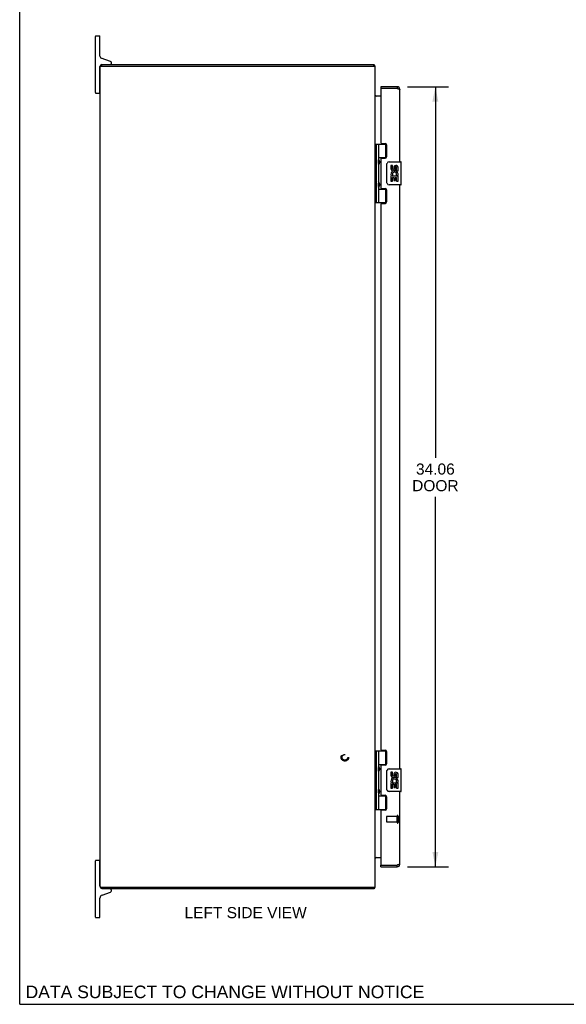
# Model space of a CAD drawing. Header units: inches. Extents: x 0 to 110, y 0 to 71.
# Tile 1 of 7: x 0 to 24, y 0 to 43. Entities that reach past the tile are written whole.
import ezdxf

# ---------------------------------------------------------------- set-up
doc = ezdxf.new("R2010")
doc.units = ezdxf.units.IN
doc.header["$LTSCALE"] = 6.032258
doc.header["$MEASUREMENT"] = 0
doc.linetypes.add('HIDDEN', pattern=[0.2, 0.1, -0.1])
doc.layers.get('0').update_dxf_attribs({"linetype": 'CONTINUOUS'})
for name, color, linetype in [('02___PRT_ALL_AXES', 7, 'CONTINUOUS'), ('DEFAULT_2', 8, 'HIDDEN'), ('DIMENSIONS', 7, 'CONTINUOUS')]:
    doc.layers.add(name, color=color, linetype=linetype)
doc.styles.get("Standard").update_dxf_attribs({"font": 'arial.ttf'})
doc.dimstyles.new('DIMSTYLE_1', dxfattribs={"dimtxt": 0.483871, "dimasz": 0.645161, "dimexe": 0.09, "dimexo": 0.07, "dimgap": 0.0375, "dimtad": 0, "dimtih": 1, "dimtoh": 1, "dimzin": 4, "dimdsep": 46, "dimtxsty": 'Standard', "dimblk": '_FILLED', "dimblk1": '_FILLED', "dimblk2": '_FILLED', "dimcen": 0.09, "dimazin": 1, "dimtfac": 1, "dimtofl": 0, "dimtmove": 0, "dimatfit": 3, "dimldrblk": '_FILLED', "dimfxl": 1, "dimtolj": 1, "dimtzin": 4, "dimarcsym": 0})

# ---------------------------------------------------------------- blocks, each defined once
blk = doc.blocks.new('_FILLED')
at = {"color": 0, "linetype": 'ByBlock'}
blk.add_solid([(0, 0), (-1, 0.2), (-1, -0.2)], dxfattribs=at)
blk = doc.blocks.new('*D5')
at = {"layer": 'DIMENSIONS', "color": 2, "linetype": 'Continuous'}
for p, q in [((16.926, 40.068), (18.723, 40.068)), ((18.143, 40.068), (18.143, 23.858)), ((18.143, 6.005), (18.143, 22.165)), ((16.926, 6.005), (18.723, 6.005))]:
    blk.add_line(p, q, dxfattribs=at)
at = {"layer": 'DIMENSIONS', "color": 2, "linetype": 'Continuous', "xscale": 0.6451612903, "yscale": 0.6451612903, "zscale": 0.6451612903}
for p, rotation in [((18.143, 40.068), 90), ((18.143, 6.005), 270)]:
    blk.add_blockref('_FILLED', p, dxfattribs=dict(at, rotation=rotation))
at = {"layer": 'DIMENSIONS', "color": 2, "linetype": 'Continuous', "insert": (18.143, 23.616), "char_height": 0.4839, "width": 2.02542, "attachment_point": 2, "line_spacing_factor": 0.9}
blk.add_mtext('34.06\\PDOOR', dxfattribs=at)

msp = doc.modelspace()

# ---------------------------------------------------------------- linework, layer by layer
at = {"color": 7, "linetype": 'Continuous'}
for p, q in [((0, 0), (0, 70.968)), ((3.304, 39.812), (3.304, 42.262)), ((3.329, 42.287), (3.479, 42.287)), ((3.504, 41.402), (3.504, 42.262)), ((3.964, 41.171), (3.563, 41.317)), ((3.504, 39.812), (3.504, 40.947)), ((3.582, 40.962), (3.582, 41.037)), ((4.004, 41.097), (4.004, 41.115)), ((15.456, 40.962), (15.456, 41.037)), ((15.481, 41.006), (15.456, 40.978)), ((3.504, 40.582), (3.519, 40.582)), ((3.504, 39.992), (3.519, 39.992)), ((15.767, 40.068), (15.767, 39.993)), ((16.475, 40.068), (16.475, 39.993)), ((3.329, 39.787), (3.479, 39.787)), ((15.524, 37.566), (15.524, 35.007)), ((15.524, 37.566), (16.008, 37.566)), ((15.563, 37.566), (15.563, 35.007)), ((15.662, 37.566), (15.662, 36.879)), ((15.982, 36.976), (15.982, 37.566)), ((15.519, 36.908), (15.524, 36.909)), ((15.519, 36.649), (15.524, 36.649)), ((15.662, 36.976), (16.008, 36.976)), ((15.662, 36.679), (15.662, 35.895)), ((15.678, 36.709), (15.678, 36.849)), ((15.95, 36.967), (16.002, 36.967)), ((16.027, 35.887), (16.027, 36.687)), ((16.127, 36.787), (16.637, 36.787)), ((16.652, 35.802), (16.652, 36.772)), ((15.519, 35.924), (15.524, 35.925)), ((15.662, 35.695), (15.662, 35.007)), ((15.678, 35.725), (15.678, 35.865)), ((16.637, 35.787), (16.127, 35.787)), ((15.519, 35.665), (15.524, 35.665)), ((15.662, 35.598), (16.008, 35.598)), ((16.002, 35.607), (15.95, 35.607)), ((15.982, 35.007), (15.982, 35.598)), ((15.524, 35.007), (16.008, 35.007)), ((15.524, 11.066), (16.008, 11.066)), ((15.524, 11.066), (15.524, 8.507)), ((15.563, 11.066), (15.563, 8.507)), ((15.662, 11.066), (15.662, 10.379)), ((15.982, 10.475), (15.982, 11.066)), ((15.519, 10.408), (15.524, 10.408)), ((15.662, 10.475), (16.008, 10.475)), ((15.678, 10.208), (15.678, 10.348)), ((15.95, 10.466), (16.002, 10.466)), ((15.519, 10.149), (15.524, 10.148)), ((15.662, 10.178), (15.662, 9.395)), ((16.027, 9.386), (16.027, 10.186)), ((16.127, 10.286), (16.637, 10.286)), ((16.652, 9.301), (16.652, 10.271)), ((15.519, 9.424), (15.524, 9.424)), ((15.519, 9.165), (15.524, 9.164)), ((15.662, 9.194), (15.662, 8.507)), ((15.662, 9.097), (16.008, 9.097)), ((15.678, 9.224), (15.678, 9.364)), ((16.002, 9.106), (15.95, 9.106)), ((15.982, 8.507), (15.982, 9.097)), ((16.637, 9.286), (16.127, 9.286)), ((15.524, 8.507), (16.008, 8.507)), ((3.304, 3.812), (3.304, 6.262)), ((3.479, 6.287), (3.329, 6.287)), ((3.504, 5.177), (3.504, 6.262)), ((3.504, 6.082), (3.519, 6.082)), ((15.767, 6.005), (15.767, 6.08)), ((16.475, 6.005), (16.475, 6.08)), ((3.504, 5.492), (3.519, 5.492)), ((3.582, 5.112), (3.582, 5.037)), ((3.596, 4.768), (3.964, 4.902)), ((4.004, 4.959), (4.004, 4.977)), ((15.456, 5.112), (15.456, 5.037)), ((15.481, 5.067), (15.456, 5.095)), ((3.504, 3.812), (3.504, 4.637)), ((3.329, 3.787), (3.479, 3.787)), ((0, 0), (109.677, 0))]:
    msp.add_line(p, q, dxfattribs=at)
at = {"color": 3, "linetype": 'Continuous'}
for p, q in [((3.519, 5.112), (3.519, 40.962)), ((3.519, 40.962), (15.519, 40.962)), ((3.582, 41.037), (15.456, 41.037)), ((15.519, 5.112), (15.519, 40.962)), ((16.475, 40.068), (15.767, 40.068)), ((15.767, 39.993), (15.767, 37.628)), ((16.475, 39.993), (15.767, 39.993)), ((16.475, 39.993), (16.495, 39.988)), ((16.495, 39.988), (16.504, 39.986)), ((15.767, 39.662), (15.525, 39.662)), ((16.504, 39.986), (16.51, 39.985)), ((16.51, 39.985), (16.515, 39.983)), ((16.515, 39.983), (16.521, 39.982)), ((16.521, 39.982), (16.526, 39.981)), ((16.526, 39.981), (16.531, 39.979)), ((16.531, 39.979), (16.536, 39.978)), ((16.592, 36.787), (16.592, 39.951)), ((15.798, 37.597), (15.954, 37.597)), ((16.017, 37.534), (16.017, 37.007)), ((15.767, 36.913), (15.767, 35.66)), ((15.798, 36.944), (15.954, 36.944)), ((16.592, 10.286), (16.592, 35.787)), ((15.798, 35.629), (15.954, 35.629)), ((16.017, 35.566), (16.017, 35.039)), ((15.767, 34.945), (15.767, 11.128)), ((15.798, 34.976), (15.954, 34.976)), ((15.798, 11.097), (15.954, 11.097)), ((16.017, 11.034), (16.017, 10.507)), ((15.767, 10.413), (15.767, 9.16)), ((15.954, 10.444), (15.798, 10.444)), ((15.798, 9.129), (15.954, 9.129)), ((16.017, 9.066), (16.017, 8.539)), ((16.592, 6.122), (16.592, 9.286)), ((15.767, 8.445), (15.767, 6.08)), ((15.954, 8.476), (15.798, 8.476)), ((15.525, 6.412), (15.767, 6.412)), ((15.767, 6.08), (16.475, 6.08)), ((16.495, 6.085), (16.475, 6.08)), ((16.504, 6.087), (16.495, 6.085)), ((16.51, 6.088), (16.504, 6.087)), ((16.515, 6.09), (16.51, 6.088)), ((16.521, 6.091), (16.515, 6.09)), ((16.526, 6.092), (16.521, 6.091)), ((16.531, 6.094), (16.526, 6.092)), ((16.536, 6.095), (16.531, 6.094)), ((16.541, 6.096), (16.536, 6.095)), ((15.767, 6.005), (16.475, 6.005)), ((3.519, 5.112), (15.519, 5.112)), ((15.456, 5.037), (3.582, 5.037))]:
    msp.add_line(p, q, dxfattribs=at)
for points in [[(15.47, 41.023), (15.468, 41.025), (15.467, 41.027), (15.466, 41.028), (15.465, 41.03), (15.464, 41.032), (15.463, 41.033), (15.462, 41.034), (15.46, 41.035), (15.459, 41.036), (15.458, 41.036), (15.457, 41.036), (15.456, 41.037), (15.456, 41.037)], [(15.481, 41.006), (15.479, 41.007), (15.478, 41.009), (15.477, 41.01), (15.475, 41.012), (15.474, 41.014), (15.473, 41.016), (15.472, 41.019), (15.47, 41.023)], [(15.519, 39.68), (15.519, 39.682), (15.519, 39.683), (15.519, 39.685)], [(15.525, 39.662), (15.526, 39.663), (15.526, 39.664), (15.526, 39.665), (15.526, 39.667), (15.525, 39.668), (15.525, 39.67), (15.524, 39.671), (15.523, 39.673), (15.523, 39.674), (15.522, 39.676), (15.521, 39.677), (15.52, 39.679), (15.519, 39.68)], [(15.525, 39.681), (15.526, 39.68), (15.526, 39.68), (15.526, 39.679), (15.526, 39.678), (15.526, 39.677), (15.525, 39.676), (15.525, 39.675), (15.524, 39.674), (15.523, 39.673), (15.523, 39.673)], [(16.536, 39.978), (16.541, 39.977), (16.544, 39.976), (16.546, 39.975), (16.548, 39.975), (16.551, 39.974), (16.553, 39.973), (16.555, 39.973), (16.557, 39.972), (16.559, 39.971), (16.561, 39.971), (16.563, 39.97), (16.565, 39.969), (16.567, 39.969), (16.569, 39.968), (16.571, 39.967), (16.572, 39.967), (16.574, 39.966), (16.575, 39.965), (16.577, 39.965), (16.578, 39.964), (16.58, 39.963), (16.581, 39.962), (16.582, 39.962), (16.583, 39.961), (16.584, 39.96), (16.585, 39.96), (16.586, 39.959), (16.587, 39.958), (16.588, 39.958), (16.588, 39.957), (16.589, 39.956), (16.59, 39.956), (16.59, 39.955), (16.591, 39.954), (16.591, 39.954), (16.591, 39.953), (16.591, 39.952), (16.591, 39.952), (16.592, 39.951)], [(15.525, 6.412), (15.526, 6.411), (15.526, 6.409), (15.526, 6.408), (15.526, 6.406), (15.525, 6.405), (15.525, 6.403), (15.524, 6.402), (15.523, 6.4), (15.523, 6.399), (15.522, 6.397), (15.521, 6.396), (15.52, 6.394), (15.519, 6.393)], [(15.519, 6.393), (15.519, 6.391), (15.519, 6.39), (15.519, 6.389)], [(15.525, 6.393), (15.526, 6.393), (15.526, 6.393), (15.526, 6.394), (15.526, 6.395), (15.526, 6.396), (15.525, 6.397), (15.525, 6.398), (15.524, 6.399), (15.523, 6.4), (15.523, 6.4)], [(16.592, 6.122), (16.591, 6.122), (16.591, 6.121), (16.591, 6.12), (16.591, 6.12), (16.591, 6.119), (16.59, 6.118), (16.59, 6.117), (16.589, 6.117), (16.588, 6.116), (16.588, 6.115), (16.587, 6.115), (16.586, 6.114), (16.585, 6.113), (16.584, 6.113), (16.583, 6.112), (16.582, 6.111), (16.581, 6.111), (16.58, 6.11), (16.578, 6.109), (16.577, 6.109), (16.575, 6.108), (16.574, 6.107), (16.572, 6.107), (16.571, 6.106), (16.569, 6.105), (16.567, 6.105), (16.565, 6.104), (16.563, 6.103), (16.561, 6.103), (16.559, 6.102), (16.557, 6.101), (16.555, 6.101), (16.553, 6.1), (16.551, 6.099), (16.548, 6.099), (16.546, 6.098), (16.544, 6.097), (16.541, 6.096)], [(15.472, 5.055), (15.47, 5.05), (15.468, 5.048), (15.467, 5.047), (15.466, 5.045), (15.465, 5.043), (15.464, 5.042), (15.463, 5.04), (15.462, 5.039), (15.46, 5.038), (15.459, 5.038), (15.458, 5.037), (15.457, 5.037), (15.456, 5.037), (15.456, 5.037)], [(15.481, 5.067), (15.479, 5.066), (15.478, 5.064), (15.477, 5.063), (15.475, 5.061), (15.474, 5.059), (15.473, 5.057), (15.472, 5.055)]]:
    msp.add_lwpolyline(points, dxfattribs=at)
at = {"color": 7, "linetype": 'Continuous'}
for points in [[(15.662, 36.923), (15.662, 36.914), (15.664, 36.905), (15.668, 36.894), (15.671, 36.883), (15.676, 36.871), (15.681, 36.86), (15.686, 36.848), (15.69, 36.836), (15.695, 36.825), (15.698, 36.813), (15.701, 36.802), (15.703, 36.79), (15.704, 36.779), (15.703, 36.767), (15.701, 36.756), (15.698, 36.744), (15.695, 36.733), (15.69, 36.721), (15.686, 36.709), (15.681, 36.698), (15.676, 36.686), (15.671, 36.674), (15.668, 36.663), (15.664, 36.653), (15.662, 36.643), (15.662, 36.635)], [(16.027, 36.687), (16.027, 36.693), (16.027, 36.699), (16.028, 36.705), (16.03, 36.711), (16.031, 36.717), (16.033, 36.723)], [(15.662, 35.939), (15.662, 35.93), (15.664, 35.921), (15.668, 35.91), (15.671, 35.899), (15.676, 35.887), (15.681, 35.876), (15.686, 35.864), (15.69, 35.852), (15.695, 35.841), (15.698, 35.829), (15.701, 35.818), (15.703, 35.806), (15.704, 35.795), (15.703, 35.783), (15.701, 35.772), (15.698, 35.76), (15.695, 35.749), (15.69, 35.737), (15.686, 35.725), (15.681, 35.714), (15.676, 35.702), (15.671, 35.69), (15.668, 35.679), (15.664, 35.669), (15.662, 35.659), (15.662, 35.651)], [(16.033, 35.851), (16.031, 35.856), (16.03, 35.862), (16.028, 35.868), (16.027, 35.874), (16.027, 35.88), (16.027, 35.887)], [(15.662, 10.422), (15.662, 10.414), (15.664, 10.404), (15.668, 10.394), (15.671, 10.383), (15.676, 10.371), (15.681, 10.359), (15.686, 10.348), (15.69, 10.336), (15.695, 10.325), (15.698, 10.313), (15.701, 10.302), (15.703, 10.29), (15.704, 10.279), (15.703, 10.267), (15.701, 10.255), (15.698, 10.244), (15.695, 10.232), (15.69, 10.221), (15.686, 10.209), (15.681, 10.198), (15.676, 10.186), (15.671, 10.174), (15.668, 10.163), (15.664, 10.153), (15.662, 10.143), (15.662, 10.135)], [(16.027, 10.186), (16.027, 10.193), (16.027, 10.199), (16.028, 10.205), (16.03, 10.211), (16.031, 10.217), (16.033, 10.223)], [(15.662, 9.438), (15.662, 9.43), (15.664, 9.42), (15.668, 9.41), (15.671, 9.399), (15.676, 9.387), (15.681, 9.375), (15.686, 9.364), (15.69, 9.352), (15.695, 9.341), (15.698, 9.329), (15.701, 9.318), (15.703, 9.306), (15.704, 9.295), (15.703, 9.283), (15.701, 9.271), (15.698, 9.26), (15.695, 9.248), (15.69, 9.237), (15.686, 9.225), (15.681, 9.214), (15.676, 9.202), (15.671, 9.19), (15.668, 9.179), (15.664, 9.169), (15.662, 9.159), (15.662, 9.151)], [(16.033, 9.35), (16.031, 9.356), (16.03, 9.362), (16.028, 9.368), (16.027, 9.374), (16.027, 9.38), (16.027, 9.386)]]:
    msp.add_lwpolyline(points, dxfattribs=at)
for centre, radius, start, end in [((3.329, 42.262), 0.025, 90, 180), ((3.479, 42.262), 0.025, 0, 90), ((3.594, 41.402), 0.09, 180, 250), ((3.594, 40.947), 0.09, 97.5759, 180), ((3.944, 41.097), 0.06, 270, 360), ((3.944, 41.115), 0.06, 0, 70), ((16.475, 39.951), 0.042, 64.1716, 90), ((3.329, 39.812), 0.025, 180, 270), ((3.479, 39.812), 0.025, 270, 360), ((15.588, 36.849), 0.09, 0, 34.6434), ((15.588, 36.709), 0.09, 325.3566, 360), ((16.127, 36.687), 0.1, 90, 158.7946), ((16.637, 36.772), 0.015, 0, 90), ((15.588, 35.865), 0.09, 0, 34.6434), ((15.588, 35.725), 0.09, 325.3566, 360), ((16.127, 35.887), 0.1, 201.205, 270), ((16.637, 35.802), 0.015, 270, 360), ((15.588, 10.348), 0.09, 0, 34.6434), ((15.588, 10.208), 0.09, 325.3566, 360), ((16.127, 10.186), 0.1, 90, 158.7946), ((16.637, 10.271), 0.015, 0, 90), ((15.588, 9.364), 0.09, 0, 34.6434), ((15.588, 9.224), 0.09, 325.3566, 360), ((16.127, 9.386), 0.1, 201.205, 270), ((16.637, 9.301), 0.015, 270, 360), ((3.329, 6.262), 0.025, 90, 180), ((3.479, 6.262), 0.025, 0, 90), ((16.475, 6.122), 0.042, 270, 295.8284), ((3.644, 5.177), 0.14, 180, 206.6756), ((3.644, 4.637), 0.14, 110, 180), ((3.644, 5.177), 0.14, 207.7056, 243.698), ((3.944, 4.977), 0.06, 0, 90), ((3.944, 4.959), 0.06, 290, 360), ((3.329, 3.812), 0.025, 180, 270), ((3.479, 3.812), 0.025, 270, 360)]:
    msp.add_arc(centre, radius, start, end, dxfattribs=at)
at = {"color": 3, "linetype": 'Continuous'}
for centre, radius, start, end in [((15.402, 40.92), 0.117, 21.0402, 47.4431), ((16.475, 39.951), 0.117, 0, 90), ((15.561, 39.704), 0.042, 180, 270), ((15.798, 37.628), 0.031, 180, 270), ((15.954, 37.534), 0.063, 0, 90), ((15.954, 37.007), 0.063, 270, 360), ((15.798, 36.913), 0.031, 90, 180), ((15.798, 35.66), 0.031, 180, 270), ((15.954, 35.566), 0.063, 0, 90), ((15.798, 34.945), 0.031, 90, 180), ((15.954, 35.039), 0.063, 270, 360), ((15.798, 11.128), 0.031, 180, 270), ((15.954, 11.034), 0.063, 0, 90), ((15.798, 10.413), 0.031, 90, 180), ((15.954, 10.507), 0.063, 270, 360), ((15.798, 9.16), 0.031, 180, 270), ((15.954, 9.066), 0.063, 0, 90), ((15.798, 8.445), 0.031, 90, 180), ((15.954, 8.539), 0.063, 270, 360), ((15.561, 6.37), 0.042, 90, 180), ((16.475, 6.122), 0.117, 270, 360), ((15.402, 5.154), 0.117, 312.5569, 338.9598)]:
    msp.add_arc(centre, radius, start, end, dxfattribs=at)
at = {"color": 7, "linetype": 'Continuous'}
for centre in [(15.751, 36.779), (15.751, 35.795), (15.751, 10.278), (15.751, 9.294)]:
    msp.add_ellipse(centre, major_axis=(0, 0.188), ratio=0.5625, start_param=1.007189, end_param=2.134404, dxfattribs=at)
at = {"layer": '02___PRT_ALL_AXES', "color": 7, "linetype": 'Continuous'}
for p, q in [((15.95, 36.967), (15.95, 36.944)), ((16.202, 36.633), (16.202, 36.496)), ((16.265, 36.633), (16.202, 36.633)), ((16.265, 36.496), (16.265, 36.633)), ((16.33, 36.559), (16.33, 36.49)), ((16.514, 36.402), (16.514, 36.559)), ((16.202, 36.171), (16.202, 35.941)), ((16.22, 36.171), (16.202, 36.171)), ((16.255, 36.171), (16.282, 36.19)), ((16.255, 36.171), (16.514, 36.171)), ((16.39, 36.496), (16.39, 36.538)), ((16.446, 36.207), (16.503, 36.182)), ((16.453, 36.402), (16.453, 36.538)), ((16.453, 36.402), (16.514, 36.402)), ((16.514, 36.218), (16.514, 36.271)), ((16.514, 35.941), (16.514, 36.171)), ((16.202, 35.941), (16.265, 35.941)), ((16.265, 35.941), (16.265, 36.108)), ((16.265, 36.108), (16.33, 36.108)), ((16.33, 36.108), (16.33, 35.972)), ((16.33, 35.972), (16.39, 35.972)), ((16.39, 35.972), (16.39, 36.108)), ((16.39, 36.108), (16.453, 36.108)), ((16.453, 35.941), (16.453, 36.108)), ((16.453, 35.941), (16.514, 35.941)), ((15.95, 35.629), (15.95, 35.607)), ((15.95, 10.466), (15.95, 10.444)), ((16.265, 10.132), (16.202, 10.132)), ((16.202, 10.132), (16.202, 9.996)), ((16.265, 9.996), (16.265, 10.132)), ((16.33, 10.059), (16.33, 9.99)), ((16.39, 9.996), (16.39, 10.038)), ((16.453, 9.902), (16.453, 10.038)), ((16.453, 9.902), (16.514, 9.902)), ((16.514, 9.902), (16.514, 10.058)), ((16.22, 9.671), (16.202, 9.671)), ((16.202, 9.671), (16.202, 9.441)), ((16.255, 9.671), (16.282, 9.69)), ((16.255, 9.671), (16.514, 9.671)), ((16.265, 9.608), (16.33, 9.608)), ((16.265, 9.441), (16.265, 9.608)), ((16.33, 9.608), (16.33, 9.472)), ((16.33, 9.472), (16.39, 9.472)), ((16.39, 9.608), (16.453, 9.608)), ((16.39, 9.472), (16.39, 9.608)), ((16.446, 9.707), (16.503, 9.682)), ((16.453, 9.441), (16.453, 9.608)), ((16.514, 9.718), (16.514, 9.771)), ((16.514, 9.441), (16.514, 9.671)), ((15.95, 9.129), (15.95, 9.106)), ((16.202, 9.441), (16.265, 9.441)), ((16.453, 9.441), (16.514, 9.441))]:
    msp.add_line(p, q, dxfattribs=at)
at = {"layer": '02___PRT_ALL_AXES', "color": 8, "linetype": 'HIDDEN'}
for p, q in [((16.474, 8.204), (16.027, 8.204)), ((16.474, 7.956), (16.474, 8.204)), ((16.474, 7.956), (16.027, 7.956))]:
    msp.add_line(p, q, dxfattribs=at)
msp.add_circle((14.194, 10.786), 0.124, dxfattribs=at)
at = {"layer": '02___PRT_ALL_AXES', "color": 7, "linetype": 'Continuous'}
for centre, radius, start, end in [((16.422, 36.538), 0.0943, 71.7267, 167.4338), ((16.422, 36.538), 0.0314, 0, 180.0485), ((16.422, 36.538), 0.0943, 12.5402, 71.701), ((16.296, 36.496), 0.0943, 180, 360), ((16.356, 36.244), 0.154, 161.4199, 206.1963), ((16.359, 36.245), 0.157, 9.7031, 161.8791), ((16.359, 36.245), 0.157, 205.737, 207.8532), ((16.296, 36.496), 0.0314, 180, 261.2295), ((16.359, 36.245), 0.0943, 336.5966, 215.1122), ((16.296, 36.501), 0.0362, 263.4285, 341.7628), ((16.359, 36.245), 0.157, 336.5966, 350.2969), ((16.296, 9.996), 0.0943, 180, 360), ((16.359, 9.744), 0.157, 9.7031, 161.8791), ((16.296, 9.996), 0.0314, 180, 261.2295), ((16.296, 10.001), 0.0362, 263.4285, 341.7628), ((16.422, 10.038), 0.0943, 71.7267, 167.4338), ((16.422, 10.038), 0.0314, 0, 180.0485), ((16.422, 10.038), 0.0943, 12.5402, 71.701), ((16.356, 9.744), 0.154, 161.4199, 206.1963), ((16.359, 9.744), 0.157, 205.737, 207.8532), ((16.359, 9.744), 0.0943, 336.5966, 215.1122), ((16.359, 9.744), 0.157, 336.5966, 350.2969)]:
    msp.add_arc(centre, radius, start, end, dxfattribs=at)
at = {"layer": 'DEFAULT_2', "color": 8, "linetype": 'HIDDEN'}
for p, q in [((16.017, 8.194), (16.017, 7.966)), ((16.474, 8.222), (16.474, 7.938)), ((16.517, 8.222), (16.517, 7.938))]:
    msp.add_line(p, q, dxfattribs=at)
for radius in [0.164, 0.124]:
    msp.add_circle((14.194, 10.786), radius, dxfattribs=at)
for centre, radius, start, end in [((16.027, 8.194), 0.01, 90, 180), ((16.495, 8.222), 0.0215, 0, 180), ((16.027, 7.966), 0.01, 180, 270), ((16.495, 7.938), 0.0215, 180, 360)]:
    msp.add_arc(centre, radius, start, end, dxfattribs=at)

# ---------------------------------------------------------------- texts
at = {"layer": 'DIMENSIONS', "color": 2, "linetype": 'Continuous', "attachment_point": 2, "line_spacing_factor": 0.9}
for s, insert, char_height, width in [('LEFT SIDE VIEW', (9.861, 4.245), 0.48387, 5.32078), ('DATA SUBJECT TO CHANGE WITHOUT NOTICE', (8.957, 0.817), 0.54839, 17.37307)]:
    msp.add_mtext(s, dxfattribs=dict(at, insert=insert, char_height=char_height, width=width))

# ---------------------------------------------------------------- dimensions: what is measured, and where the dimension line sits
at = {"layer": 'DIMENSIONS', "color": 2, "linetype": 'Continuous'}
dim = msp.add_linear_dim(base=(18.143, 6.005), p1=(16.856, 40.068), p2=(16.856, 6.005), angle=270, text='<>\\PDOOR', dimstyle='DIMSTYLE_1', dxfattribs=at)
dim.commit()
dim.dimension.update_dxf_attribs({"geometry": '*D5', "text_midpoint": (18.143, 23.011), "dimtype": 160})

doc.saveas('drawing.dxf')
